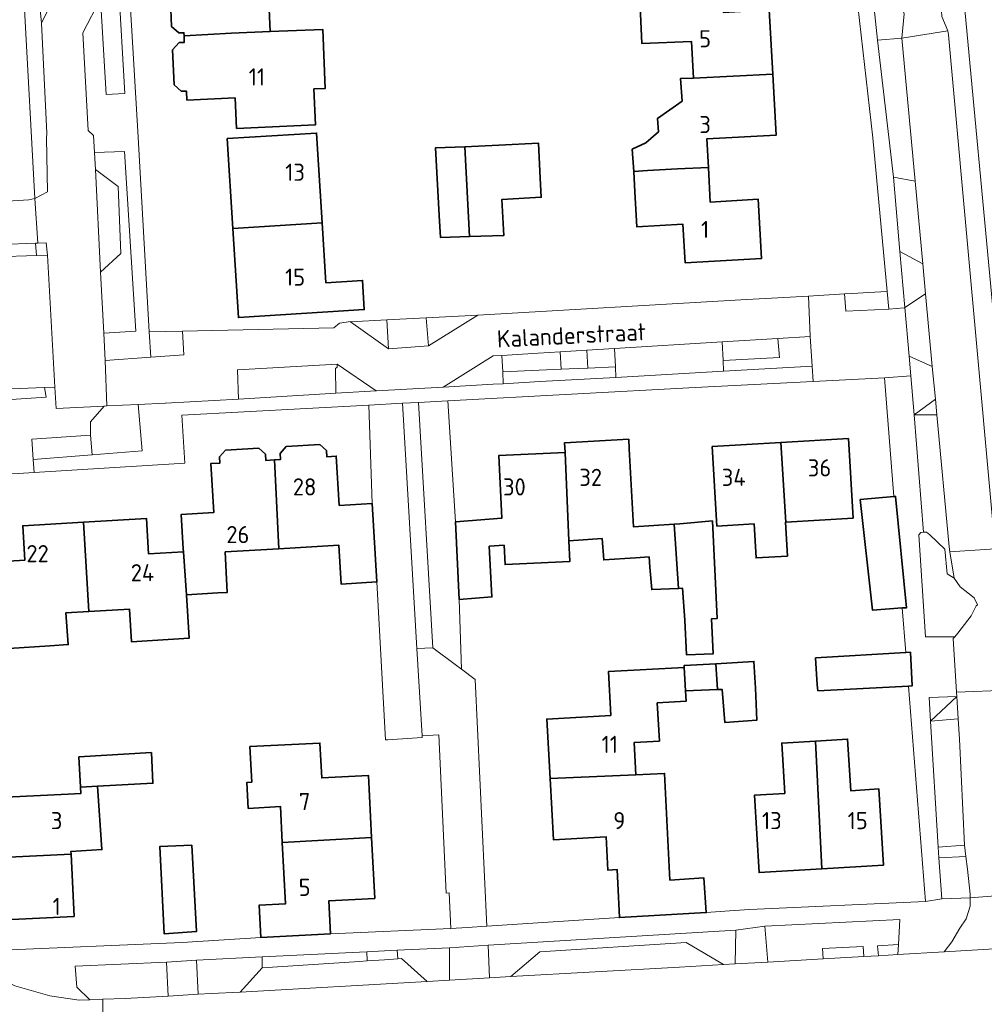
# Model space of a CAD drawing. Header units: metres. Extents: x 245598 to 248625, y 478632 to 481818.
# Tile 24 of 37: x 247654 to 247755, y 479662 to 479765. Entities that reach past the tile are written whole.
import ezdxf
from ezdxf.enums import TextEntityAlignment as Align

# ---------------------------------------------------------------- set-up
doc = ezdxf.new("R2010")
doc.units = ezdxf.units.M
for name, color, linetype, lineweight in [('B-XX-GR-GROENVOORZIENING-GV', 80, 'Continuous', 18), ('B-XX-OG-BEBOUWING-GV', 7, 'Continuous', 35), ('B-XX-OG-BEBOUWING-T18', 10, 'Continuous', 18), ('B-XX-OG-TERREIN_ERF-GV', 7, 'Continuous', 18), ('B-XX-OG-TOPOGRAFIE-T18', 10, 'Continuous', 18), ('B-XX-VH-VERHARDING_GESLOTEN-GV', 252, 'Continuous', 18), ('B-XX-VH-VERHARDING_OPEN-GV', 252, 'Continuous', 18)]:
    doc.layers.add(name, color=color, linetype=linetype, lineweight=lineweight)
doc.styles.add('NLCS-ISO-M-T18', font='NLCS-ISO.ttf', dxfattribs={"height": 1.8})

msp = doc.modelspace()

# ---------------------------------------------------------------- linework, layer by layer
at = {"layer": 'B-XX-GR-GROENVOORZIENING-GV'}
for points in [[(247663.378, 479768.702), (247662.606, 479767.207), (247663.186, 479757.147), (247665.165, 479757.256), (247664.473, 479768.778)], [(247746.613, 479763.062), (247746.875, 479765.6), (247746.313, 479767.213), (247746.1, 479767.838), (247743.6, 479767.525), (247744.087, 479762.863)], [(247662.612, 479738.527), (247662.942, 479732.106), (247666.311, 479732.343), (247665.127, 479751.167), (247661.968, 479751.063), (247662.059, 479749.28), (247664.436, 479747.505), (247664.737, 479740.464)], [(247655.797, 479741.548), (247648.537, 479741.288), (247649.375, 479728.088), (247651, 479726.6), (247651.112, 479725.025), (247656.888, 479725.425), (247656.725, 479726.425), (247652.4, 479726.238), (247651.638, 479740.125), (247655.869, 479740.253)], [(247746.425, 479740.675), (247746.938, 479734.813), (247749.113, 479736.262), (247748.822, 479739.382)], [(247745.275, 479734.638), (247745.102, 479736.498), (247743.14, 479736.39), (247742.02, 479736.329), (247740.6, 479736.237), (247740.762, 479734.425)], [(247697, 479730.787), (247696.738, 479733.737), (247692.625, 479733.525), (247692.8, 479730.463)], [(247667.875, 479729.6), (247671.338, 479729.862), (247671.213, 479732.325), (247671.213, 479732.338), (247667.713, 479732.275)], [(247727.887, 479729.263), (247727.925, 479728.125), (247737.215, 479728.662), (247737.025, 479731.763), (247733.637, 479731.563), (247733.788, 479729.563)], [(247710.915, 479728.342), (247711.734, 479728.377), (247713.712, 479728.463), (247713.611, 479730.339), (247710.811, 479730.168)], [(247747.581, 479727.644), (247747.938, 479723.575), (247750.147, 479725.207), (247749.825, 479728.638), (247747.4, 479729.713)], [(247677.082, 479725.206), (247687.274, 479725.815), (247687.247, 479728.414), (247687.4, 479728.563), (247687.4, 479728.862), (247676.947, 479728.284)], [(247708.6, 479728.241), (247704.775, 479728.075), (247704.838, 479726.825), (247708.665, 479727.04), (247716.625, 479727.487), (247716.588, 479728.588), (247713.712, 479728.463), (247711.734, 479728.377), (247710.915, 479728.342)], [(247661.563, 479721.437), (247661.73, 479719.375), (247666.975, 479719.787), (247666.563, 479724.638), (247663.262, 479724.487), (247662.988, 479724.475), (247661.537, 479722.838)], [(247695.784, 479699.041), (247694.262, 479724.775), (247690.738, 479724.575), (247691.086, 479714.257), (247691.583, 479706.038), (247692.488, 479689.459), (247692.737, 479689.475), (247696.344, 479689.708), (247696.325, 479689.9)], [(247695.938, 479724.864), (247697.463, 479699.125), (247699.779, 479697.386), (247700.439, 479696.891), (247700.222, 479704.188), (247699.837, 479712.339), (247699.018, 479725.027)], [(247661.73, 479719.375), (247661.563, 479721.437), (247655.4, 479721.012), (247655.525, 479718.887)], [(247748.913, 479711.263), (247748.625, 479711.225), (247748.4, 479710.975), (247749.125, 479700.262), (247752.188, 479700.288), (247752.5, 479700.663), (247753.9, 479702.475), (247754.438, 479703.525), (247754.575, 479703.625), (247754.2, 479704.375), (247752.762, 479705.525), (247752.1, 479706.425), (247751.387, 479706.888), (247751.125, 479709.475), (247749.563, 479710.988), (247749.225, 479711.238)], [(247752.386, 479694.033), (247749.488, 479693.925), (247749.636, 479691.424)], [(247753.8, 479672.887), (247753.8, 479673.3), (247753.5, 479675.925), (247753.35, 479677.222), (247750.522, 479677.09), (247750.837, 479672.812)], [(247744.165, 479666.831), (247744.081, 479667.871), (247746.282, 479668.01), (247746.425, 479670.625), (247732.275, 479669.925), (247732.575, 479666.17), (247738.385, 479666.501), (247738.325, 479667.574), (247742.588, 479667.811), (247742.647, 479666.745)], [(247705.625, 479664.637), (247708.675, 479667.225), (247724.012, 479668.213), (247727.913, 479665.9), (247729.163, 479665.975), (247729.238, 479669.5), (247703.248, 479667.936), (247703.375, 479664.51)], [(247679.563, 479665.575), (247689.742, 479666.237), (247690.569, 479666.291), (247690.516, 479667.242), (247689.742, 479667.204), (247679.533, 479666.709)], [(247693.778, 479666.499), (247694.175, 479666.525), (247696.837, 479664.141), (247699.188, 479664.275), (247699.188, 479667.663), (247693.718, 479667.397)], [(247677.238, 479663.025), (247679.563, 479665.575), (247679.533, 479666.709), (247672.658, 479666.375), (247672.838, 479662.783), (247674.213, 479662.863)], [(247661.475, 479662.212), (247662.834, 479662.258), (247665.2, 479662.338), (247669.688, 479662.599), (247669.525, 479666.137), (247659.925, 479665.738), (247660.125, 479663.525)]]:
    msp.add_lwpolyline(points, close=True, dxfattribs=at)
at = {"layer": 'B-XX-OG-BEBOUWING-GV'}
for points in [[(247671.106, 479768.946), (247671.115, 479768.736), (247670.576, 479768.712), (247669.891, 479767.973), (247670.054, 479764.283), (247670.801, 479763.607), (247671.341, 479763.631), (247671.355, 479763.308), (247676.341, 479763.59), (247680.385, 479763.769), (247680.106, 479770.076), (247684.085, 479770.252), (247685.166, 479770.306), (247684.983, 479773.991), (247683.921, 479773.944), (247675.874, 479773.589), (247676.037, 479769.905), (247671.073, 479769.685)], [(247724.793, 479758.88), (247733.105, 479759.282), (247732.724, 479766.029), (247727.916, 479765.758), (247727.532, 479769.771), (247721.485, 479769.071), (247718.346, 479768.739), (247719.075, 479768.762), (247719.375, 479762.5), (247724.577, 479762.707)], [(247671.355, 479763.308), (247671.386, 479762.618), (247670.846, 479762.594), (247670.162, 479761.855), (247670.325, 479758.165), (247671.073, 479757.489), (247671.612, 479757.513), (247671.654, 479756.564), (247676.718, 479756.789), (247676.859, 479753.603), (247685.141, 479753.969), (247684.974, 479757.739), (247686.142, 479757.781), (247685.917, 479763.97), (247680.385, 479763.769), (247676.341, 479763.59)], [(247724.793, 479758.88), (247723.408, 479758.82), (247723.577, 479756.438), (247721.011, 479754.646), (247721.105, 479753.231), (247719.782, 479752.081), (247718.363, 479751.416), (247718.519, 479749.084), (247719.946, 479749.166), (247723.101, 479749.347), (247726.341, 479749.504), (247726.172, 479752.491), (247733.465, 479752.903), (247733.105, 479759.282)], [(247685.845, 479743.688), (247685.259, 479753.107), (247675.897, 479752.523), (247676.484, 479743.107)], [(247700.802, 479751.651), (247701.275, 479742.254), (247704.891, 479742.356), (247704.686, 479746.143), (247708.819, 479746.376), (247708.719, 479748.392), (247708.538, 479752.036), (247704.379, 479751.829)], [(247701.275, 479742.254), (247700.802, 479751.651), (247697.743, 479751.575), (247698.109, 479744.449), (247698.241, 479742.169)], [(247726.341, 479749.504), (247723.101, 479749.347), (247719.946, 479749.166), (247718.519, 479749.084), (247718.641, 479746.931), (247718.848, 479743.273), (247723.68, 479743.546), (247723.908, 479739.508), (247731.928, 479739.961), (247731.578, 479746.162), (247726.546, 479745.878)], [(247676.484, 479743.107), (247677.066, 479733.766), (247686.427, 479734.349), (247690.263, 479734.588), (247690.073, 479737.65), (247686.236, 479737.411), (247685.845, 479743.688)], [(247718.048, 479719.98), (247717.994, 479721), (247711.262, 479720.624), (247711.307, 479719.601), (247711.722, 479710.349), (247715.204, 479710.587), (247715.363, 479708.338), (247718.7, 479708.563), (247720.121, 479708.659), (247720.213, 479707.575), (247720.412, 479705.225), (247723.217, 479705.344), (247722.742, 479712.076), (247718.48, 479711.822)], [(247733.938, 479720.657), (247734.449, 479712.316), (247741.518, 479712.732), (247741.029, 479721.074)], [(247680.831, 479718.838), (247679.933, 479718.785), (247679.895, 479719.431), (247679.207, 479720.05), (247675.715, 479719.842), (247675.086, 479719.144), (247675.124, 479718.495), (247674.157, 479718.437), (247674.465, 479713.309), (247671.052, 479713.103), (247671.269, 479709.519), (247671.291, 479709.197), (247671.613, 479704.689), (247674.911, 479704.888), (247675.884, 479704.931), (247675.686, 479709.177), (247681.302, 479709.516)], [(247691.086, 479714.257), (247687.625, 479714.049), (247687.313, 479719.23), (247686.324, 479719.17), (247686.285, 479719.829), (247685.596, 479720.448), (247682.083, 479720.235), (247681.446, 479719.515), (247681.485, 479718.879), (247680.831, 479718.838), (247681.302, 479709.516), (247687.575, 479709.894), (247687.821, 479705.812), (247691.583, 479706.038)], [(247733.938, 479720.657), (247726.751, 479720.235), (247727.24, 479711.893), (247731.129, 479712.121), (247731.338, 479708.558), (247734.639, 479708.752), (247734.43, 479712.315), (247734.449, 479712.316)], [(247711.307, 479719.601), (247704.374, 479719.293), (247704.694, 479712.733), (247699.837, 479712.339), (247700.222, 479704.188), (247703.649, 479704.465), (247703.358, 479709.776), (247704.919, 479709.883), (247705.015, 479707.861), (247711.825, 479708.185), (247711.722, 479710.349)], [(247745.775, 479714.983), (247742.262, 479714.675), (247743.538, 479703.088), (247746.675, 479703.3), (247747.125, 479703.325), (247745.975, 479715)], [(247671.613, 479704.689), (247671.291, 479709.197), (247667.633, 479708.976), (247667.409, 479712.701), (247660.821, 479712.303), (247661.382, 479702.934), (247665.625, 479703.19), (247665.832, 479699.759), (247671.89, 479700.124)], [(247660.821, 479712.303), (247654.451, 479711.919), (247654.668, 479708.316), (247651.776, 479708.141), (247651.3, 479708.112), (247651.85, 479698.986), (247653, 479699.056), (247657.271, 479699.314), (247659.211, 479699.461), (247658.96, 479702.787), (247661.382, 479702.934)], [(247726.762, 479712.428), (247723.363, 479712.113), (247722.742, 479712.076), (247723.217, 479705.344), (247723.637, 479705.362), (247723.875, 479702.025), (247724.053, 479698.372), (247726.854, 479698.508), (247726.675, 479702.18), (247727.275, 479702.213)], [(247737.582, 479698.069), (247737.738, 479695.237), (247737.825, 479694.612), (247747.313, 479695.112), (247747.712, 479695.125), (247747.525, 479698.663), (247747.063, 479698.625)], [(247723.802, 479697.069), (247723.938, 479694.61), (247727.301, 479694.743), (247727.138, 479697.456), (247723.791, 479697.26)], [(247731.275, 479694.9), (247731.111, 479697.689), (247727.138, 479697.456), (247727.301, 479694.743), (247727.788, 479694.762), (247728.075, 479691.275), (247731.425, 479691.538)], [(247723.938, 479694.61), (247723.802, 479697.069), (247715.855, 479696.629), (247716.11, 479692.028), (247709.394, 479691.657), (247709.739, 479685.422), (247718.736, 479685.819), (247718.55, 479689.19), (247721.208, 479689.338), (247720.985, 479693.348), (247723.998, 479693.515)], [(247681.664, 479678.695), (247691.032, 479679.244), (247690.705, 479685.722), (247685.79, 479685.474), (247685.605, 479689.131), (247678.273, 479688.761), (247678.461, 479685.048), (247677.925, 479684.99), (247678.087, 479682.273), (247681.473, 479682.475)], [(247737.56, 479689.349), (247734.036, 479689.137), (247734.353, 479683.855), (247731.175, 479683.663), (247731.665, 479675.545), (247738.227, 479675.94)], [(247737.56, 479689.349), (247738.227, 479675.94), (247744.712, 479676.331), (247744.23, 479684.317), (247741.273, 479684.138), (247740.947, 479689.553)], [(247660.325, 479687.688), (247660.5, 479684.525), (247662.28, 479684.619), (247668.088, 479684.925), (247667.938, 479688.137)], [(247716.863, 479674.4), (247717.012, 479670.838), (247717.012, 479670.825), (247726.125, 479671.363), (247725.863, 479675.012), (247722.303, 479674.77), (247721.742, 479685.952), (247718.736, 479685.819), (247709.739, 479685.422), (247710.095, 479678.998), (247715.611, 479679.303), (247715.786, 479675.807), (247716.79, 479675.857)], [(247662.28, 479684.619), (247660.5, 479684.525), (247660.525, 479683.843), (247659.197, 479683.784), (247649.743, 479683.317), (247650.054, 479677.014), (247659.508, 479677.492), (247659.494, 479677.768), (247662.749, 479677.968)], [(247691.032, 479679.244), (247681.664, 479678.695), (247681.989, 479672.269), (247679.228, 479672.129), (247679.399, 479668.756), (247686.719, 479669.126), (247686.544, 479672.604), (247691.355, 479672.848)], [(247672.188, 479678.437), (247668.813, 479678.275), (247669.262, 479669.137), (247672.675, 479669.375)], [(247650.054, 479677.014), (247650.377, 479670.48), (247659.831, 479670.947), (247659.508, 479677.492)]]:
    msp.add_lwpolyline(points, close=True, dxfattribs=at)
at = {"layer": 'B-XX-OG-TERREIN_ERF-GV'}
for points in [[(247763.975, 479775.175), (247756.075, 479774.312), (247752.863, 479770.187), (247756.458, 479731.784), (247769.46, 479733.16), (247769.375, 479733.935), (247770.79, 479734.06), (247779, 479734.86), (247782.41, 479735.199), (247789.138, 479735.806), (247789.2, 479735.4), (247799.11, 479736.6), (247797.44, 479751.58), (247795.83, 479765.99), (247794.46, 479778.14), (247782.55, 479776.98), (247773.05, 479776.05)], [(247676.484, 479743.107), (247675.897, 479752.523), (247685.259, 479753.107), (247685.845, 479743.688), (247686.236, 479737.411), (247690.073, 479737.65), (247690.263, 479734.588), (247686.427, 479734.349), (247677.066, 479733.766)], [(247704.686, 479746.143), (247704.891, 479742.356), (247701.275, 479742.254), (247698.241, 479742.169), (247698.109, 479744.449), (247697.743, 479751.575), (247700.802, 479751.651), (247704.379, 479751.829), (247708.538, 479752.036), (247708.719, 479748.392), (247708.819, 479746.376)], [(247699.018, 479725.027), (247699.837, 479712.339), (247704.694, 479712.733), (247704.374, 479719.293), (247711.307, 479719.601), (247711.262, 479720.624), (247717.994, 479721), (247718.048, 479719.98), (247718.48, 479711.822), (247722.742, 479712.076), (247723.363, 479712.113), (247726.762, 479712.428), (247727.275, 479702.213), (247726.675, 479702.18), (247726.854, 479698.508), (247724.053, 479698.372), (247723.875, 479702.025), (247723.637, 479705.362), (247723.217, 479705.344), (247720.412, 479705.225), (247720.213, 479707.575), (247720.121, 479708.659), (247718.7, 479708.563), (247715.363, 479708.338), (247715.204, 479710.587), (247711.722, 479710.349), (247711.825, 479708.185), (247705.015, 479707.861), (247704.919, 479709.883), (247703.358, 479709.776), (247703.649, 479704.465), (247700.222, 479704.188), (247700.439, 479696.891), (247701.875, 479695.813), (247701.9, 479695.8), (247703.125, 479669.924), (247717.012, 479670.838), (247716.863, 479674.4), (247716.79, 479675.857), (247715.786, 479675.807), (247715.611, 479679.303), (247710.095, 479678.998), (247709.739, 479685.422), (247709.394, 479691.657), (247716.11, 479692.028), (247715.855, 479696.629), (247723.802, 479697.069), (247723.791, 479697.26), (247727.138, 479697.456), (247731.111, 479697.689), (247731.275, 479694.9), (247731.425, 479691.538), (247728.075, 479691.275), (247727.788, 479694.762), (247727.301, 479694.743), (247723.938, 479694.61), (247723.998, 479693.515), (247720.985, 479693.348), (247721.208, 479689.338), (247718.55, 479689.19), (247718.736, 479685.819), (247721.742, 479685.952), (247722.303, 479674.77), (247725.863, 479675.012), (247726.125, 479671.363), (247729.063, 479671.562), (247730.7, 479671.675), (247749.1, 479672.525), (247747.313, 479695.112), (247737.825, 479694.612), (247737.738, 479695.237), (247737.582, 479698.069), (247747.063, 479698.625), (247746.675, 479703.3), (247743.538, 479703.088), (247742.262, 479714.675), (247745.775, 479714.983), (247744.813, 479727.425), (247737.314, 479727.047), (247724.962, 479726.425)], [(247733.938, 479720.657), (247741.029, 479721.074), (247741.518, 479712.732), (247734.449, 479712.316), (247734.43, 479712.315), (247734.639, 479708.752), (247731.338, 479708.558), (247731.129, 479712.121), (247727.24, 479711.893), (247726.751, 479720.235)], [(247738.227, 479675.94), (247731.665, 479675.545), (247731.175, 479683.663), (247734.353, 479683.855), (247734.036, 479689.137), (247737.56, 479689.349), (247740.947, 479689.553), (247741.273, 479684.138), (247744.23, 479684.317), (247744.712, 479676.331)], [(247660.5, 479684.525), (247660.325, 479687.688), (247667.938, 479688.137), (247668.088, 479684.925), (247662.28, 479684.619), (247662.749, 479677.968), (247659.494, 479677.768), (247659.508, 479677.492), (247659.831, 479670.947), (247650.377, 479670.48), (247650.054, 479677.014), (247649.743, 479683.317), (247659.197, 479683.784), (247660.525, 479683.843)], [(247672.188, 479678.437), (247672.675, 479669.375), (247669.262, 479669.137), (247668.813, 479678.275)]]:
    msp.add_lwpolyline(points, close=True, dxfattribs=at)
for points in [[(247665.475, 479770.9), (247666.5, 479753.262), (247667.713, 479732.275), (247671.213, 479732.338), (247671.213, 479732.325), (247687.075, 479732.688), (247687.675, 479733.175), (247688.813, 479733.338), (247688.825, 479733.325), (247692.625, 479733.525), (247696.738, 479733.737), (247698.775, 479733.838), (247702.213, 479734.025), (247702.175, 479734), (247729.738, 479735.612), (247736.844, 479736.021), (247740.6, 479736.237), (247742.02, 479736.329), (247743.14, 479736.39), (247745.102, 479736.498), (247743.6, 479752.625), (247741.825, 479768.025)], [(247680.106, 479770.076), (247680.385, 479763.769), (247685.917, 479763.97), (247686.142, 479757.781), (247684.974, 479757.739), (247685.141, 479753.969), (247676.859, 479753.603), (247676.718, 479756.789), (247671.654, 479756.564), (247671.612, 479757.513), (247671.073, 479757.489), (247670.325, 479758.165), (247670.162, 479761.855), (247670.846, 479762.594), (247671.386, 479762.618), (247671.355, 479763.308), (247671.341, 479763.631), (247670.801, 479763.607), (247670.054, 479764.283), (247669.891, 479767.973)], [(247732.724, 479766.029), (247733.105, 479759.282), (247733.465, 479752.903), (247726.172, 479752.491), (247726.341, 479749.504), (247726.546, 479745.878), (247731.578, 479746.162), (247731.928, 479739.961), (247723.908, 479739.508), (247723.68, 479743.546), (247718.848, 479743.273), (247718.641, 479746.931), (247718.519, 479749.084), (247718.363, 479751.416), (247719.782, 479752.081), (247721.105, 479753.231), (247721.011, 479754.646), (247723.577, 479756.438), (247723.408, 479758.82), (247724.793, 479758.88), (247724.577, 479762.707), (247719.375, 479762.5), (247719.075, 479768.762)], [(247626.8, 479768.075), (247627.075, 479764.675), (247629, 479764.637), (247629.013, 479764.637), (247629.688, 479754.794), (247632.709, 479754.962), (247633.086, 479747.471), (247630.17, 479747.32), (247629.681, 479746.809), (247629.771, 479744.555), (247630.188, 479744.575), (247630.2, 479744.576), (247655.075, 479746.1), (247655.713, 479746.262), (247654.612, 479766.088)], [(247651.776, 479708.141), (247654.668, 479708.316), (247654.451, 479711.919), (247660.821, 479712.303), (247667.409, 479712.701), (247667.633, 479708.976), (247671.291, 479709.197), (247671.269, 479709.519), (247671.052, 479713.103), (247674.465, 479713.309), (247674.157, 479718.437), (247675.124, 479718.495), (247675.086, 479719.144), (247675.715, 479719.842), (247679.207, 479720.05), (247679.895, 479719.431), (247679.933, 479718.785), (247680.831, 479718.838), (247681.485, 479718.879), (247681.446, 479719.515), (247682.083, 479720.235), (247685.596, 479720.448), (247686.285, 479719.829), (247686.324, 479719.17), (247687.313, 479719.23), (247687.625, 479714.049), (247691.086, 479714.257), (247690.738, 479724.575), (247671.113, 479723.513), (247671.425, 479718.5), (247655.657, 479717.518), (247653.975, 479717.413)], [(247651.435, 479667.375), (247671.175, 479668.213), (247679.399, 479668.756), (247679.228, 479672.129), (247681.989, 479672.269), (247681.664, 479678.695), (247681.473, 479682.475), (247678.087, 479682.273), (247677.925, 479684.99), (247678.461, 479685.048), (247678.273, 479688.761), (247685.605, 479689.131), (247685.79, 479685.474), (247690.705, 479685.722), (247691.032, 479679.244), (247691.355, 479672.848), (247686.544, 479672.604), (247686.719, 479669.126), (247699.325, 479669.7), (247699.175, 479673.425), (247698.838, 479673.4), (247698.063, 479689.987), (247696.325, 479689.9), (247696.344, 479689.708), (247692.737, 479689.475), (247692.488, 479689.459), (247691.583, 479706.038), (247687.821, 479705.812), (247687.575, 479709.894), (247681.302, 479709.516), (247675.686, 479709.177), (247675.884, 479704.931), (247674.911, 479704.888), (247671.613, 479704.689), (247671.89, 479700.124), (247665.832, 479699.759), (247665.625, 479703.19), (247661.382, 479702.934), (247658.96, 479702.787), (247659.211, 479699.461), (247657.271, 479699.314), (247653, 479699.056)]]:
    msp.add_lwpolyline(points, dxfattribs=at)
at = {"layer": 'B-XX-VH-VERHARDING_GESLOTEN-GV'}
msp.add_lwpolyline([(247761.607, 479667.872), (247751.063, 479667.225), (247746.224, 479666.949), (247744.165, 479666.831), (247742.647, 479666.745), (247738.385, 479666.501), (247732.575, 479666.17), (247729.163, 479665.975), (247727.913, 479665.9), (247723.313, 479665.637), (247705.625, 479664.637), (247703.375, 479664.51), (247699.188, 479664.275), (247696.837, 479664.141), (247677.238, 479663.025), (247674.213, 479662.863), (247672.838, 479662.783), (247669.688, 479662.599), (247665.2, 479662.338), (247662.834, 479662.258), (247662.875, 479656.187)], dxfattribs=at)
msp.add_lwpolyline([(247662.834, 479662.258), (247661.475, 479662.212), (247660.363, 479662.175), (247657.287, 479662.625), (247653.625, 479663.675), (247649.713, 479665.525), (247649.05, 479665.926), (247645.9, 479660.762), (247651.93, 479656.672), (247659.739, 479655.956), (247660.762, 479656.175), (247662.875, 479656.187)], close=True, dxfattribs=at)
at = {"layer": 'B-XX-VH-VERHARDING_OPEN-GV'}
for points in [[(247659.825, 479798.312), (247663.213, 479786.4), (247664.1, 479770.1), (247663.378, 479768.702), (247664.473, 479768.778), (247665.165, 479757.256), (247663.186, 479757.147), (247662.606, 479767.207), (247660.762, 479763.637), (247661.3, 479753.363), (247661.875, 479752.863), (247661.968, 479751.063), (247665.127, 479751.167), (247666.311, 479732.343), (247662.942, 479732.106), (247663.088, 479729.263), (247667.875, 479729.6), (247667.713, 479732.275), (247666.5, 479753.262), (247665.475, 479770.9), (247663.404, 479805.398), (247662.363, 479805.363), (247662.644, 479800.476), (247662.762, 479798.425)], [(247656.425, 479764.625), (247655.8, 479770.663), (247655.225, 479781.625), (247656.329, 479781.73), (247655.912, 479786.475), (247655.775, 479786.263), (247655.4, 479786.125), (247655.1, 479786.062), (247653.463, 479786.075), (247654.525, 479767.625), (247654.612, 479766.088), (247655.713, 479746.262), (247657.037, 479746.963), (247656.925, 479752.575), (247656.963, 479753.1)], [(247655.8, 479770.663), (247656.425, 479764.625), (247659.6, 479771.175), (247657.8, 479770.762)], [(247745.275, 479734.638), (247746.863, 479734.763), (247746.938, 479734.813), (247746.425, 479740.675), (247745.738, 479748.475), (247744.087, 479762.863), (247743.6, 479767.525), (247741.825, 479768.025), (247743.6, 479752.625), (247745.102, 479736.498)], [(247746.313, 479767.213), (247746.875, 479765.6), (247746.613, 479763.062), (247751.438, 479763.838), (247750.837, 479765.338), (247750.772, 479765.897), (247750.563, 479767.7)], [(247750.3, 479723.575), (247751.587, 479709.725), (247751.674, 479709.179), (247756.425, 479709.5), (247751.512, 479763.425), (247751.438, 479763.838), (247746.613, 479763.062), (247748.012, 479748.075), (247748.822, 479739.382), (247749.113, 479736.262), (247749.825, 479728.638), (247750.147, 479725.207)], [(247744.087, 479762.863), (247745.738, 479748.475), (247748.012, 479748.075), (247746.613, 479763.062)], [(247662.612, 479738.527), (247664.737, 479740.464), (247664.436, 479747.505), (247662.059, 479749.28)], [(247748.822, 479739.382), (247748.012, 479748.075), (247745.738, 479748.475), (247746.425, 479740.675)], [(247627.535, 479738.585), (247631.537, 479740.413), (247632.5, 479740.475), (247642.463, 479740.999), (247646.987, 479741.237), (247646.987, 479741.225), (247648.537, 479741.288), (247655.797, 479741.548), (247656.009, 479741.556), (247655.713, 479746.262), (247655.075, 479746.1), (247630.2, 479744.576), (247625.475, 479742.225), (247623.675, 479741.3), (247612.425, 479740.762), (247612.837, 479736.262), (247622.888, 479736.862), (247624.475, 479737.188)], [(247657.025, 479740.288), (247656.9, 479741.588), (247656.009, 479741.556), (247655.797, 479741.548), (247655.869, 479740.253)], [(247657.025, 479740.288), (247655.869, 479740.253), (247651.638, 479740.125), (247652.4, 479726.238), (247656.725, 479726.425), (247657.813, 479726.475)], [(247737.025, 479731.763), (247736.844, 479736.021), (247729.738, 479735.612), (247702.175, 479734), (247697, 479730.787), (247692.8, 479730.463), (247688.825, 479733.325), (247688.813, 479733.338), (247687.675, 479733.175), (247687.075, 479732.688), (247671.213, 479732.325), (247671.338, 479729.862), (247667.875, 479729.6), (247663.088, 479729.263), (247663.262, 479724.487), (247666.563, 479724.638), (247669.387, 479724.775), (247669.4, 479724.775), (247677.082, 479725.206), (247676.947, 479728.284), (247687.4, 479728.862), (247691.502, 479726.061), (247691.525, 479726.062), (247698.525, 479726.475), (247698.537, 479726.475), (247703.762, 479729.737), (247704.679, 479729.793), (247708.503, 479730.027), (247710.811, 479730.168), (247713.611, 479730.339), (247716.497, 479730.515), (247727.78, 479731.205), (247733.637, 479731.563)], [(247737.215, 479728.662), (247737.314, 479727.047), (247744.813, 479727.425), (247747.581, 479727.644), (247747.4, 479729.713), (247746.938, 479734.813), (247746.863, 479734.763), (247745.275, 479734.638), (247740.762, 479734.425), (247740.6, 479736.237), (247736.844, 479736.021), (247737.025, 479731.763)], [(247746.938, 479734.813), (247747.4, 479729.713), (247749.825, 479728.638), (247749.113, 479736.262)], [(247692.625, 479733.525), (247688.825, 479733.325), (247692.8, 479730.463)], [(247702.175, 479734), (247702.213, 479734.025), (247698.775, 479733.838), (247696.738, 479733.737), (247697, 479730.787)], [(247727.78, 479731.205), (247727.887, 479729.263), (247733.788, 479729.563), (247733.637, 479731.563)], [(247716.497, 479730.515), (247713.611, 479730.339), (247713.712, 479728.463), (247716.588, 479728.588)], [(247716.588, 479728.588), (247716.625, 479727.487), (247727.925, 479728.125), (247727.887, 479729.263), (247727.78, 479731.205), (247716.497, 479730.515)], [(247704.838, 479726.825), (247704.775, 479728.075), (247704.679, 479729.793), (247703.762, 479729.737), (247698.537, 479726.475), (247703.757, 479726.765)], [(247704.775, 479728.075), (247708.6, 479728.241), (247710.915, 479728.342), (247710.811, 479730.168), (247708.503, 479730.027), (247704.679, 479729.793)], [(247727.925, 479728.125), (247716.625, 479727.487), (247708.665, 479727.04), (247704.838, 479726.825), (247703.757, 479726.765), (247698.537, 479726.475), (247698.525, 479726.475), (247691.525, 479726.062), (247691.502, 479726.061), (247687.274, 479725.815), (247677.082, 479725.206), (247669.4, 479724.775), (247669.387, 479724.775), (247666.563, 479724.638), (247666.975, 479719.787), (247661.73, 479719.375), (247655.525, 479718.887), (247655.657, 479717.518), (247671.425, 479718.5), (247671.113, 479723.513), (247690.738, 479724.575), (247694.262, 479724.775), (247695.938, 479724.864), (247699.018, 479725.027), (247724.962, 479726.425), (247737.314, 479727.047), (247737.215, 479728.662)], [(247687.4, 479728.862), (247687.4, 479728.563), (247687.247, 479728.414), (247687.274, 479725.815), (247691.502, 479726.061)], [(247749.636, 479691.424), (247749.488, 479693.925), (247752.386, 479694.033), (247752.359, 479694.46), (247752.012, 479700.088), (247752.188, 479700.288), (247749.125, 479700.262), (247748.4, 479710.975), (247748.625, 479711.225), (247748.913, 479711.263), (247747.938, 479723.575), (247747.581, 479727.644), (247744.813, 479727.425), (247745.775, 479714.983), (247745.975, 479715), (247747.125, 479703.325), (247746.675, 479703.3), (247747.063, 479698.625), (247747.525, 479698.663), (247747.712, 479695.125), (247747.313, 479695.112), (247749.1, 479672.525), (247750.837, 479672.812), (247750.522, 479677.09), (247750.438, 479678.225), (247749.637, 479691.413)], [(247650.6, 479717.288), (247651.537, 479717.325), (247653.975, 479717.413), (247655.657, 479717.518), (247655.525, 479718.887), (247655.4, 479721.012), (247661.563, 479721.437), (247661.537, 479722.838), (247662.988, 479724.475), (247657.963, 479724.225), (247657.813, 479726.475), (247656.725, 479726.425), (247656.888, 479725.425), (247651.112, 479725.025), (247649.481, 479724.931), (247649.846, 479717.237)], [(247750.3, 479723.575), (247750.147, 479725.207), (247747.938, 479723.575)], [(247697.463, 479699.125), (247695.938, 479724.864), (247694.262, 479724.775), (247695.784, 479699.041)], [(247751.674, 479709.179), (247751.587, 479709.725), (247750.3, 479723.575), (247747.938, 479723.575), (247748.913, 479711.263), (247749.225, 479711.238), (247749.563, 479710.988), (247751.125, 479709.475), (247751.387, 479706.888), (247752.1, 479706.425), (247752.113, 479706.425)], [(247752.1, 479706.425), (247752.762, 479705.525), (247754.2, 479704.375), (247754.575, 479703.625), (247754.438, 479703.525), (247753.9, 479702.475), (247752.5, 479700.663), (247752.188, 479700.288), (247752.012, 479700.088), (247752.359, 479694.46), (247757.784, 479694.69), (247761.393, 479700.581), (247761.104, 479705.538), (247760.563, 479705.5), (247756.425, 479709.5), (247751.674, 479709.179), (247752.113, 479706.425)], [(247703.125, 479669.924), (247701.9, 479695.8), (247701.875, 479695.813), (247700.439, 479696.891), (247699.779, 479697.386), (247697.463, 479699.125), (247695.784, 479699.041), (247696.325, 479689.9), (247698.063, 479689.987), (247698.838, 479673.4), (247699.175, 479673.425), (247699.325, 479669.7), (247701.063, 479669.788)], [(247753.5, 479675.925), (247753.8, 479673.3), (247753.8, 479672.887), (247758.67, 479673.293), (247758.458, 479676.752), (247757.4, 479694.063), (247757.484, 479694.199), (247757.784, 479694.69), (247752.359, 479694.46), (247752.386, 479694.033), (247752.532, 479691.665), (247752.663, 479689.538), (247753.212, 479678.413), (247753.35, 479677.222)], [(247752.386, 479694.033), (247749.636, 479691.424), (247749.637, 479691.413), (247752.532, 479691.665)], [(247753.212, 479678.413), (247752.663, 479689.538), (247752.532, 479691.665), (247749.637, 479691.413), (247750.438, 479678.225)], [(247750.522, 479677.09), (247753.35, 479677.222), (247753.212, 479678.413), (247750.438, 479678.225)], [(247762.06, 479667.9), (247760.813, 479668.975), (247759.525, 479669.988), (247758.8, 479671.163), (247758.67, 479673.293), (247753.8, 479672.887), (247753.788, 479672.025), (247753.375, 479670.687), (247752.725, 479669.713), (247751.887, 479668.3), (247751.063, 479667.225), (247761.607, 479667.872)], [(247732.575, 479666.17), (247732.275, 479669.925), (247729.238, 479669.5), (247729.163, 479665.975)], [(247692.384, 479666.409), (247693.778, 479666.499), (247693.718, 479667.397), (247692.384, 479667.333), (247690.516, 479667.242), (247690.569, 479666.291)], [(247699.188, 479664.275), (247703.375, 479664.51), (247703.248, 479667.936), (247699.188, 479667.663)], [(247727.913, 479665.9), (247724.012, 479668.213), (247708.675, 479667.225), (247705.625, 479664.637), (247723.313, 479665.637)], [(247742.647, 479666.745), (247742.588, 479667.811), (247738.325, 479667.574), (247738.385, 479666.501)], [(247746.224, 479666.949), (247746.282, 479668.01), (247744.081, 479667.871), (247744.165, 479666.831)], [(247672.838, 479662.783), (247672.658, 479666.375), (247669.525, 479666.137), (247669.688, 479662.599)], [(247693.778, 479666.499), (247692.384, 479666.409), (247690.569, 479666.291), (247689.742, 479666.237), (247679.563, 479665.575), (247677.238, 479663.025), (247696.837, 479664.141), (247694.175, 479666.525)]]:
    msp.add_lwpolyline(points, close=True, dxfattribs=at)
for points in [[(247750.772, 479765.897), (247750.837, 479765.338), (247751.438, 479763.838), (247751.512, 479763.425), (247756.425, 479709.5), (247758.389, 479709.932), (247758.238, 479712.775), (247757.949, 479715.858), (247757.083, 479725.107), (247756.798, 479728.16), (247756.458, 479731.784), (247752.863, 479770.187), (247752.775, 479772.025), (247752.462, 479774.488)], [(247659.6, 479771.175), (247656.425, 479764.625), (247656.963, 479753.1), (247656.925, 479752.575), (247657.037, 479746.963), (247655.713, 479746.262), (247656.009, 479741.556), (247656.9, 479741.588), (247657.025, 479740.288), (247657.813, 479726.475), (247657.963, 479724.225), (247662.988, 479724.475), (247663.262, 479724.487), (247663.088, 479729.263), (247662.942, 479732.106), (247662.612, 479738.527), (247662.059, 479749.28), (247661.968, 479751.063), (247661.875, 479752.863), (247661.3, 479753.363), (247660.762, 479763.637), (247662.606, 479767.207)], [(247653.625, 479663.675), (247657.287, 479662.625), (247660.363, 479662.175), (247661.475, 479662.212), (247660.125, 479663.525), (247659.925, 479665.738), (247669.525, 479666.137), (247672.658, 479666.375), (247679.533, 479666.709), (247689.742, 479667.204), (247690.516, 479667.242), (247692.384, 479667.333), (247693.718, 479667.397), (247699.188, 479667.663), (247703.248, 479667.936), (247729.238, 479669.5), (247732.275, 479669.925), (247746.425, 479670.625), (247746.282, 479668.01), (247746.224, 479666.949), (247751.063, 479667.225), (247751.887, 479668.3), (247752.725, 479669.713), (247753.375, 479670.687), (247753.788, 479672.025), (247753.8, 479672.887), (247750.837, 479672.812), (247749.1, 479672.525), (247730.7, 479671.675), (247729.063, 479671.562), (247726.125, 479671.363), (247717.012, 479670.825), (247717.012, 479670.838), (247703.125, 479669.924), (247701.063, 479669.788), (247699.325, 479669.7), (247686.719, 479669.126), (247679.399, 479668.756), (247671.175, 479668.213), (247651.435, 479667.375)]]:
    msp.add_lwpolyline(points, dxfattribs=at)

# ---------------------------------------------------------------- texts
at = {"layer": 'B-XX-OG-BEBOUWING-T18', "style": 'NLCS-ISO-M-T18'}
for s, p in [('5', (247726, 479763)), ('11', (247679, 479759)), ('3', (247726, 479754)), ('13', (247683, 479749)), ('1', (247726, 479743)), ('15', (247683, 479738)), ('36', (247738, 479718)), ('32', (247714, 479717)), ('34', (247729, 479717)), ('28', (247684, 479716)), ('30', (247706, 479716)), ('26', (247677, 479711)), ('22', (247656, 479709)), ('24', (247667, 479707)), ('11', (247716, 479689)), ('7', (247684, 479683)), ('3', (247658, 479681)), ('9', (247717, 479681)), ('13', (247733, 479681)), ('15', (247742, 479681)), ('5', (247684, 479674)), ('1', (247658, 479672))]:
    msp.add_text(s, height=1.8, dxfattribs=at).set_placement(p, align=Align.MIDDLE_CENTER)
at = {"layer": 'B-XX-OG-TOPOGRAFIE-T18', "style": 'NLCS-ISO-M-T18'}
msp.add_text('Kalanderstraat', height=1.8, rotation=2.9, dxfattribs=at).set_placement((247711.984, 479731.901), align=Align.MIDDLE_CENTER)

doc.saveas('drawing.dxf')
